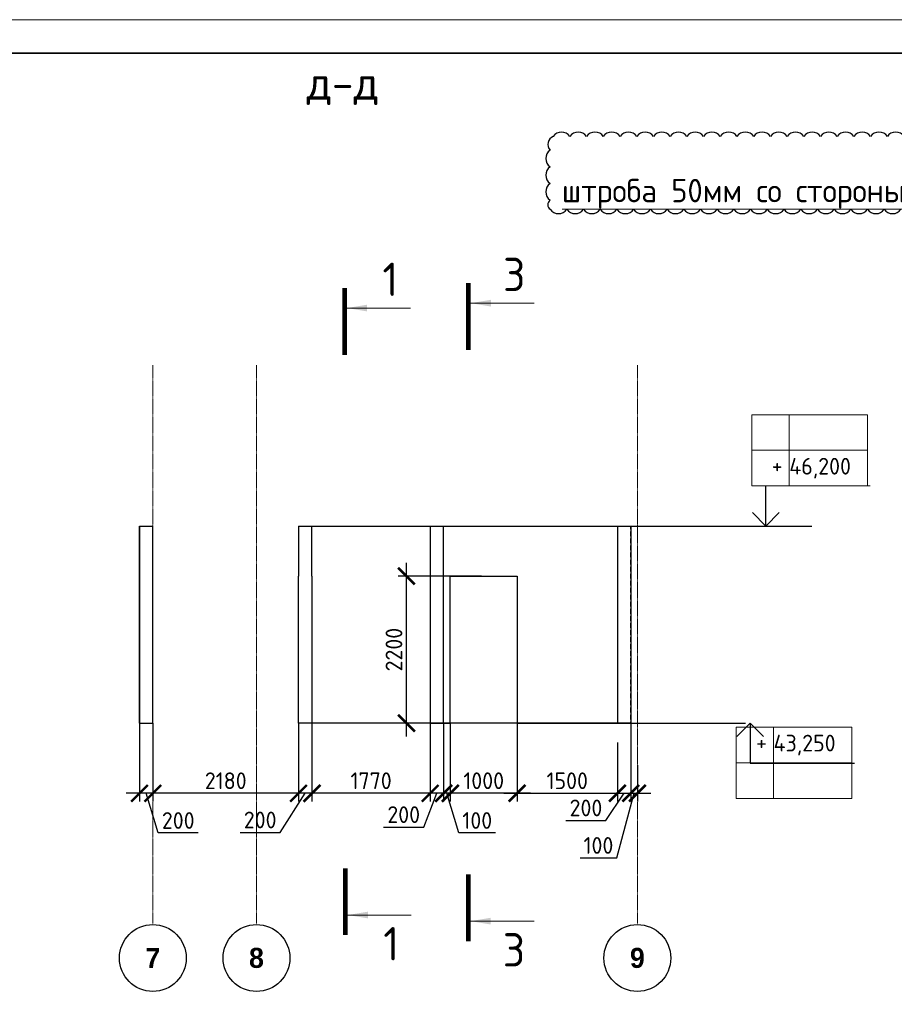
# Model space of a CAD drawing. Header units: millimetres. Extents: x 247266 to 730847, y -636031 to 10052.
# Tile 171 of 256: x 568062 to 581149, y -300419 to -285686. Entities that reach past the tile are written whole.
import ezdxf

# ---------------------------------------------------------------- set-up
doc = ezdxf.new("R2010")
doc.units = ezdxf.units.MM
for name, pattern in [('______5', [1100, 800, -100, 100, -100]), ('HIDDEN2', [4.7625, 3.175, -1.5875]), ('осевая', [50.8, 31.75, -6.35, 6.35, -6.35])]:
    doc.linetypes.add(name, pattern=pattern)
for name, color, linetype, lineweight in [('RAZMER', 7, 'Continuous', 15), ('АС-Таблицы', 7, 'Continuous', 20), ('Надписи', 7, 'Continuous', 18), ('Оси', 7, '______5', 18), ('отметки', 7, 'Continuous', 18), ('ТОНКИЕ', 7, 'Continuous', 9), ('Узлы', 7, 'Continuous', 0)]:
    doc.layers.add(name, color=color, linetype=linetype, lineweight=lineweight)
doc.layers.add('РАЗМЕРЫ', color=7, linetype='Continuous')
doc.layers.add('ТОЛСТЫЕ_ОСНОВНЫЕ', color=7, linetype='Continuous')
doc.styles.add('Century Gothic', font='GOTHIC.TTF')
doc.styles.add('GOST-2.304_Type-B', font='GOST_Common.ttf')
doc.styles.add('ГОСТ', font='GOST_Common.ttf')
doc.dimstyles.new('СПДС', dxfattribs={"dimscale": 100, "dimtxt": 2.5, "dimasz": 2.5, "dimexe": 1.25, "dimexo": 0, "dimtad": 1, "dimdec": 0, "dimtxsty": 'GOST-2.304_Type-B', "dimblk": 'ARCHTICK', "dimcen": 2.5, "dimdle": 2, "dimadec": 0, "dimazin": 2, "dimtfac": 0.75, "dimtdec": 0, "dimtmove": 1, "dimatfit": 3, "dimfxl": 1, "dimtolj": 1, "dimarcsym": 1})

# ---------------------------------------------------------------- blocks, each defined once
blk = doc.blocks.new('*U3685')
at = {"layer": 'ТОЛСТЫЕ_ОСНОВНЫЕ', "lineweight": 35}
blk.add_lwpolyline([(20, 5), (836, 5), (836, 589), (20, 589)], close=True, dxfattribs=at)
at = {"layer": 'ТОНКИЕ'}
blk.add_lwpolyline([(0, 0), (841, 0), (841, 594), (0, 594)], close=True, dxfattribs=at)
blk = doc.blocks.new('_ArchTick')
at = {"color": 0, "linetype": 'ByBlock', "const_width": 0.15}
blk.add_lwpolyline([(-0.5, -0.5), (0.5, 0.5)], dxfattribs=at)
blk = doc.blocks.new('*D1082')
at = {"color": 0, "lineweight": -2}
for p, q in [((538707, -296143), (538707, -296018)), ((539807, -296143), (539807, -296018)), ((540007, -296143), (538507, -296143))]:
    blk.add_line(p, q, dxfattribs=at)
at = {"layer": 'DEFPOINTS', "color": 0, "ltscale": 100}
for p in [(538707, -296143), (538707, -296143), (539807, -296143)]:
    blk.add_point(p, dxfattribs=at)
at = {"color": 0, "lineweight": -2, "ltscale": 100, "xscale": 250, "yscale": 250, "zscale": 250, "rotation": 180}
blk.add_blockref('_ArchTick', (538707, -296143), dxfattribs=at)
at = {"color": 0, "lineweight": -2, "ltscale": 100, "xscale": 250, "yscale": 250, "zscale": 250}
blk.add_blockref('_ArchTick', (539807, -296143), dxfattribs=at)
at = {"color": 0, "lineweight": 0, "ltscale": 100, "insert": (539257, -295918), "char_height": 250, "width": 83333.33, "attachment_point": 5, "style": 'GOST-2.304_Type-B'}
blk.add_mtext('\\A1;1100', dxfattribs=at)
blk = doc.blocks.new('*D1083')
at = {"color": 0, "lineweight": -2}
for p, q in [((535707, -296143), (535707, -296018)), ((538707, -296143), (538707, -296018)), ((538907, -296143), (535507, -296143))]:
    blk.add_line(p, q, dxfattribs=at)
at = {"layer": 'DEFPOINTS', "color": 0, "ltscale": 100}
for p in [(535707, -296143), (535707, -296143), (538707, -296143)]:
    blk.add_point(p, dxfattribs=at)
at = {"color": 0, "lineweight": -2, "ltscale": 100, "xscale": 250, "yscale": 250, "zscale": 250, "rotation": 180}
blk.add_blockref('_ArchTick', (535707, -296143), dxfattribs=at)
at = {"color": 0, "lineweight": -2, "ltscale": 100, "xscale": 250, "yscale": 250, "zscale": 250}
blk.add_blockref('_ArchTick', (538707, -296143), dxfattribs=at)
at = {"color": 0, "lineweight": 0, "ltscale": 100, "insert": (537232, -295918), "char_height": 250, "width": 83333.33, "attachment_point": 5, "style": 'GOST-2.304_Type-B'}
blk.add_mtext('\\A1;3000', dxfattribs=at)
blk = doc.blocks.new('*D1084')
at = {"color": 0, "lineweight": -2}
for p, q in [((532607, -296567), (532607, -296018)), ((535707, -296143), (535707, -296018)), ((535907, -296143), (532407, -296143))]:
    blk.add_line(p, q, dxfattribs=at)
at = {"layer": 'DEFPOINTS', "color": 0, "ltscale": 100}
for p in [(532607, -296143), (535707, -296143), (532607, -296567)]:
    blk.add_point(p, dxfattribs=at)
at = {"color": 0, "lineweight": -2, "ltscale": 100, "xscale": 250, "yscale": 250, "zscale": 250, "rotation": 180}
blk.add_blockref('_ArchTick', (532607, -296143), dxfattribs=at)
at = {"color": 0, "lineweight": -2, "ltscale": 100, "xscale": 250, "yscale": 250, "zscale": 250}
blk.add_blockref('_ArchTick', (535707, -296143), dxfattribs=at)
at = {"color": 0, "lineweight": 0, "ltscale": 100, "insert": (534157, -295918), "char_height": 250, "width": 83333.33, "attachment_point": 5, "style": 'GOST-2.304_Type-B'}
blk.add_mtext('\\A1;3100', dxfattribs=at)
blk = doc.blocks.new('*D1085')
at = {"color": 0, "lineweight": -2}
for p, q in [((551462, -296143), (551462, -296018)), ((552562, -296143), (552562, -296018)), ((552762, -296143), (551262, -296143))]:
    blk.add_line(p, q, dxfattribs=at)
at = {"layer": 'DEFPOINTS', "color": 0, "ltscale": 100}
for p in [(551462, -296143), (551462, -296143), (552562, -296143)]:
    blk.add_point(p, dxfattribs=at)
at = {"color": 0, "lineweight": -2, "ltscale": 100, "xscale": 250, "yscale": 250, "zscale": 250, "rotation": 180}
blk.add_blockref('_ArchTick', (551462, -296143), dxfattribs=at)
at = {"color": 0, "lineweight": -2, "ltscale": 100, "xscale": 250, "yscale": 250, "zscale": 250}
blk.add_blockref('_ArchTick', (552562, -296143), dxfattribs=at)
at = {"color": 0, "lineweight": 0, "ltscale": 100, "insert": (552012, -295918), "char_height": 250, "width": 83333.33, "attachment_point": 5, "style": 'GOST-2.304_Type-B'}
blk.add_mtext('\\A1;1100', dxfattribs=at)
blk = doc.blocks.new('*D1086')
at = {"color": 0, "lineweight": -2}
for p, q in [((548462, -296143), (548462, -296018)), ((551462, -296143), (551462, -296018)), ((551662, -296143), (548262, -296143))]:
    blk.add_line(p, q, dxfattribs=at)
at = {"layer": 'DEFPOINTS', "color": 0, "ltscale": 100}
for p in [(548462, -296143), (548462, -296143), (551462, -296143)]:
    blk.add_point(p, dxfattribs=at)
at = {"color": 0, "lineweight": -2, "ltscale": 100, "xscale": 250, "yscale": 250, "zscale": 250, "rotation": 180}
blk.add_blockref('_ArchTick', (548462, -296143), dxfattribs=at)
at = {"color": 0, "lineweight": -2, "ltscale": 100, "xscale": 250, "yscale": 250, "zscale": 250}
blk.add_blockref('_ArchTick', (551462, -296143), dxfattribs=at)
at = {"color": 0, "lineweight": 0, "ltscale": 100, "insert": (549987, -295918), "char_height": 250, "width": 83333.33, "attachment_point": 5, "style": 'GOST-2.304_Type-B'}
blk.add_mtext('\\A1;3000', dxfattribs=at)
blk = doc.blocks.new('*D1087')
at = {"color": 0, "lineweight": -2}
for p, q in [((545362, -296567), (545362, -296018)), ((548462, -296143), (548462, -296018)), ((548662, -296143), (545162, -296143))]:
    blk.add_line(p, q, dxfattribs=at)
at = {"layer": 'DEFPOINTS', "color": 0, "ltscale": 100}
for p in [(545362, -296143), (548462, -296143), (545362, -296567)]:
    blk.add_point(p, dxfattribs=at)
at = {"color": 0, "lineweight": -2, "ltscale": 100, "xscale": 250, "yscale": 250, "zscale": 250, "rotation": 180}
blk.add_blockref('_ArchTick', (545362, -296143), dxfattribs=at)
at = {"color": 0, "lineweight": -2, "ltscale": 100, "xscale": 250, "yscale": 250, "zscale": 250}
blk.add_blockref('_ArchTick', (548462, -296143), dxfattribs=at)
at = {"color": 0, "lineweight": 0, "ltscale": 100, "insert": (546912, -295918), "char_height": 250, "width": 83333.33, "attachment_point": 5, "style": 'GOST-2.304_Type-B'}
blk.add_mtext('\\A1;3100', dxfattribs=at)
blk = doc.blocks.new('NSY101')
at = {"color": 0, "linetype": 'ByBlock', "lineweight": -2}
blk.add_circle((0, 0), 50, dxfattribs=at)
blk = doc.blocks.new('*D1158')
at = {"layer": 'DEFPOINTS', "color": 0, "ltscale": 100}
for p in [(577005, -296500), (575505, -296756), (577005, -297262)]:
    blk.add_point(p, dxfattribs=at)
at = {"layer": 'РАЗМЕРЫ', "color": 0, "lineweight": -2}
for p, q in [((577005, -296500), (577005, -297387)), ((575505, -296756), (575505, -297387)), ((575305, -297262), (577205, -297262))]:
    blk.add_line(p, q, dxfattribs=at)
at = {"layer": 'РАЗМЕРЫ', "color": 0, "lineweight": -2, "ltscale": 100, "xscale": 250, "yscale": 250, "zscale": 250, "rotation": 180}
blk.add_blockref('_ArchTick', (575505, -297262), dxfattribs=at)
at = {"layer": 'РАЗМЕРЫ', "color": 0, "lineweight": -2, "ltscale": 100, "xscale": 250, "yscale": 250, "zscale": 250}
blk.add_blockref('_ArchTick', (577005, -297262), dxfattribs=at)
at = {"layer": 'РАЗМЕРЫ', "color": 0, "lineweight": 0, "ltscale": 100, "insert": (576255, -297074), "char_height": 250, "attachment_point": 5, "style": 'GOST-2.304_Type-B'}
blk.add_mtext('\\A1;1500', dxfattribs=at)
blk = doc.blocks.new('*D1235')
at = {"layer": 'DEFPOINTS', "color": 0, "ltscale": 100}
for p in [(574505, -296212), (575505, -296212), (574505, -297262)]:
    blk.add_point(p, dxfattribs=at)
at = {"layer": 'РАЗМЕРЫ', "color": 0, "lineweight": -2}
for p, q in [((574505, -296212), (574505, -297387)), ((575505, -296212), (575505, -297387)), ((575705, -297262), (574305, -297262))]:
    blk.add_line(p, q, dxfattribs=at)
at = {"layer": 'РАЗМЕРЫ', "color": 0, "lineweight": -2, "ltscale": 100, "xscale": 250, "yscale": 250, "zscale": 250, "rotation": 180}
blk.add_blockref('_ArchTick', (574505, -297262), dxfattribs=at)
at = {"layer": 'РАЗМЕРЫ', "color": 0, "lineweight": -2, "ltscale": 100, "xscale": 250, "yscale": 250, "zscale": 250}
blk.add_blockref('_ArchTick', (575505, -297262), dxfattribs=at)
at = {"layer": 'РАЗМЕРЫ', "color": 0, "lineweight": 0, "ltscale": 100, "insert": (575005, -297074), "char_height": 250, "attachment_point": 5, "style": 'GOST-2.304_Type-B'}
blk.add_mtext('\\A1;1000', dxfattribs=at)
blk = doc.blocks.new('*D1236')
at = {"layer": 'DEFPOINTS', "color": 0, "ltscale": 100}
for p in [(574405, -296212), (574505, -296212), (574405, -297262)]:
    blk.add_point(p, dxfattribs=at)
at = {"layer": 'РАЗМЕРЫ', "color": 0, "lineweight": -2}
for p, q in [((574405, -296212), (574405, -297387)), ((574505, -296212), (574505, -297387)), ((574705, -297262), (574205, -297262)), ((574633, -297856), (574455, -297262)), ((575184, -297856), (574633, -297856))]:
    blk.add_line(p, q, dxfattribs=at)
at = {"layer": 'РАЗМЕРЫ', "color": 0, "lineweight": -2, "ltscale": 100, "xscale": 250, "yscale": 250, "zscale": 250}
blk.add_blockref('_ArchTick', (574405, -297262), dxfattribs=at)
at = {"layer": 'РАЗМЕРЫ', "color": 0, "lineweight": -2, "ltscale": 100, "xscale": 250, "yscale": 250, "zscale": 250, "rotation": 180}
blk.add_blockref('_ArchTick', (574505, -297262), dxfattribs=at)
at = {"layer": 'РАЗМЕРЫ', "color": 0, "lineweight": 0, "ltscale": 100, "insert": (574909, -297669), "char_height": 250, "attachment_point": 5, "style": 'GOST-2.304_Type-B'}
blk.add_mtext('\\A1;100', dxfattribs=at)
blk = doc.blocks.new('*D1237')
at = {"layer": 'DEFPOINTS', "color": 0, "ltscale": 100}
for p in [(574205, -296212), (574405, -296212), (574205, -297262)]:
    blk.add_point(p, dxfattribs=at)
at = {"layer": 'РАЗМЕРЫ', "color": 0, "lineweight": -2}
for p, q in [((574205, -296212), (574205, -297387)), ((574405, -296212), (574405, -297387)), ((574605, -297262), (574005, -297262)), ((574108, -297768), (574305, -297262)), ((573508, -297768), (574108, -297768))]:
    blk.add_line(p, q, dxfattribs=at)
at = {"layer": 'РАЗМЕРЫ', "color": 0, "lineweight": -2, "ltscale": 100, "xscale": 250, "yscale": 250, "zscale": 250, "rotation": 180}
blk.add_blockref('_ArchTick', (574205, -297262), dxfattribs=at)
at = {"layer": 'РАЗМЕРЫ', "color": 0, "lineweight": -2, "ltscale": 100, "xscale": 250, "yscale": 250, "zscale": 250}
blk.add_blockref('_ArchTick', (574405, -297262), dxfattribs=at)
at = {"layer": 'РАЗМЕРЫ', "color": 0, "lineweight": 0, "ltscale": 100, "insert": (573808, -297581), "char_height": 250, "attachment_point": 5, "style": 'GOST-2.304_Type-B'}
blk.add_mtext('\\A1;200', dxfattribs=at)
blk = doc.blocks.new('*D1238')
at = {"layer": 'DEFPOINTS', "color": 0, "ltscale": 100}
for p in [(572435, -296212), (574205, -296212), (572435, -297262)]:
    blk.add_point(p, dxfattribs=at)
at = {"layer": 'РАЗМЕРЫ', "color": 0, "lineweight": -2}
for p, q in [((572435, -296212), (572435, -297387)), ((574205, -296212), (574205, -297387)), ((574405, -297262), (572235, -297262))]:
    blk.add_line(p, q, dxfattribs=at)
at = {"layer": 'РАЗМЕРЫ', "color": 0, "lineweight": -2, "ltscale": 100, "xscale": 250, "yscale": 250, "zscale": 250, "rotation": 180}
blk.add_blockref('_ArchTick', (572435, -297262), dxfattribs=at)
at = {"layer": 'РАЗМЕРЫ', "color": 0, "lineweight": -2, "ltscale": 100, "xscale": 250, "yscale": 250, "zscale": 250}
blk.add_blockref('_ArchTick', (574205, -297262), dxfattribs=at)
at = {"layer": 'РАЗМЕРЫ', "color": 0, "lineweight": 0, "ltscale": 100, "insert": (573320, -297074), "char_height": 250, "attachment_point": 5, "style": 'GOST-2.304_Type-B'}
blk.add_mtext('\\A1;1770', dxfattribs=at)
blk = doc.blocks.new('*D1239')
at = {"layer": 'DEFPOINTS', "color": 0, "ltscale": 100}
for p in [(572235, -296212), (572435, -296212), (572235, -297262)]:
    blk.add_point(p, dxfattribs=at)
at = {"layer": 'РАЗМЕРЫ', "color": 0, "lineweight": -2}
for p, q in [((572235, -296212), (572235, -297387)), ((572435, -296212), (572435, -297387)), ((571961, -297849), (572335, -297262)), ((572635, -297262), (572035, -297262)), ((571360, -297849), (571961, -297849))]:
    blk.add_line(p, q, dxfattribs=at)
at = {"layer": 'РАЗМЕРЫ', "color": 0, "lineweight": -2, "ltscale": 100, "xscale": 250, "yscale": 250, "zscale": 250, "rotation": 180}
blk.add_blockref('_ArchTick', (572235, -297262), dxfattribs=at)
at = {"layer": 'РАЗМЕРЫ', "color": 0, "lineweight": -2, "ltscale": 100, "xscale": 250, "yscale": 250, "zscale": 250}
blk.add_blockref('_ArchTick', (572435, -297262), dxfattribs=at)
at = {"layer": 'РАЗМЕРЫ', "color": 0, "lineweight": 0, "ltscale": 100, "insert": (571660, -297661), "char_height": 250, "attachment_point": 5, "style": 'GOST-2.304_Type-B'}
blk.add_mtext('\\A1;200', dxfattribs=at)
blk = doc.blocks.new('*D1159')
at = {"layer": 'DEFPOINTS', "color": 0, "ltscale": 100}
for p in [(570055, -296212), (572235, -296212), (570055, -297262)]:
    blk.add_point(p, dxfattribs=at)
at = {"layer": 'РАЗМЕРЫ', "color": 0, "lineweight": -2}
for p, q in [((570055, -296212), (570055, -297387)), ((572235, -296212), (572235, -297387)), ((572435, -297262), (569855, -297262))]:
    blk.add_line(p, q, dxfattribs=at)
at = {"layer": 'РАЗМЕРЫ', "color": 0, "lineweight": -2, "ltscale": 100, "xscale": 250, "yscale": 250, "zscale": 250, "rotation": 180}
blk.add_blockref('_ArchTick', (570055, -297262), dxfattribs=at)
at = {"layer": 'РАЗМЕРЫ', "color": 0, "lineweight": -2, "ltscale": 100, "xscale": 250, "yscale": 250, "zscale": 250}
blk.add_blockref('_ArchTick', (572235, -297262), dxfattribs=at)
at = {"layer": 'РАЗМЕРЫ', "color": 0, "lineweight": 0, "ltscale": 100, "insert": (571145, -297074), "char_height": 250, "attachment_point": 5, "style": 'GOST-2.304_Type-B'}
blk.add_mtext('\\A1;2180', dxfattribs=at)
blk = doc.blocks.new('*D1240')
at = {"layer": 'DEFPOINTS', "color": 0, "ltscale": 100}
for p in [(573850, -294012), (574973, -294012), (574973, -296212)]:
    blk.add_point(p, dxfattribs=at)
at = {"layer": 'РАЗМЕРЫ', "color": 0, "lineweight": -2}
for p, q in [((573850, -296412), (573850, -293812)), ((574973, -294012), (573725, -294012)), ((574973, -296212), (573725, -296212))]:
    blk.add_line(p, q, dxfattribs=at)
at = {"layer": 'РАЗМЕРЫ', "color": 0, "lineweight": -2, "ltscale": 100, "xscale": 250, "yscale": 250, "zscale": 250}
for p, rotation in [((573850, -294012), 90), ((573850, -296212), 270)]:
    blk.add_blockref('_ArchTick', p, dxfattribs=dict(at, rotation=rotation))
at = {"layer": 'РАЗМЕРЫ', "color": 0, "lineweight": 0, "ltscale": 100, "insert": (573662, -295112), "char_height": 250, "attachment_point": 5, "rotation": 90, "style": 'GOST-2.304_Type-B'}
blk.add_mtext('\\A1;2200', dxfattribs=at)
blk = doc.blocks.new('*D1160')
at = {"layer": 'DEFPOINTS', "color": 0, "ltscale": 100}
for p in [(569855, -296187), (570055, -296212), (569855, -297262)]:
    blk.add_point(p, dxfattribs=at)
at = {"layer": 'РАЗМЕРЫ', "color": 0, "lineweight": -2}
for p, q in [((569855, -296187), (569855, -297387)), ((570055, -296212), (570055, -297387)), ((570255, -297262), (569655, -297262)), ((570133, -297856), (569955, -297262)), ((570734, -297856), (570133, -297856))]:
    blk.add_line(p, q, dxfattribs=at)
at = {"layer": 'РАЗМЕРЫ', "color": 0, "lineweight": -2, "ltscale": 100, "xscale": 250, "yscale": 250, "zscale": 250, "rotation": 180}
blk.add_blockref('_ArchTick', (569855, -297262), dxfattribs=at)
at = {"layer": 'РАЗМЕРЫ', "color": 0, "lineweight": -2, "ltscale": 100, "xscale": 250, "yscale": 250, "zscale": 250}
blk.add_blockref('_ArchTick', (570055, -297262), dxfattribs=at)
at = {"layer": 'РАЗМЕРЫ', "color": 0, "lineweight": 0, "ltscale": 100, "insert": (570434, -297669), "char_height": 250, "attachment_point": 5, "style": 'GOST-2.304_Type-B'}
blk.add_mtext('\\A1;200', dxfattribs=at)
blk = doc.blocks.new('*D1161')
at = {"layer": 'DEFPOINTS', "color": 0, "ltscale": 100}
for p in [(577205, -296212), (577005, -296500), (577205, -297262)]:
    blk.add_point(p, dxfattribs=at)
at = {"layer": 'РАЗМЕРЫ', "color": 0, "lineweight": -2}
for p, q in [((577205, -296212), (577205, -297387)), ((577005, -296500), (577005, -297387)), ((576805, -297262), (577405, -297262)), ((576835, -297668), (577105, -297262)), ((576235, -297668), (576835, -297668))]:
    blk.add_line(p, q, dxfattribs=at)
at = {"layer": 'РАЗМЕРЫ', "color": 0, "lineweight": -2, "ltscale": 100, "xscale": 250, "yscale": 250, "zscale": 250, "rotation": 180}
blk.add_blockref('_ArchTick', (577005, -297262), dxfattribs=at)
at = {"layer": 'РАЗМЕРЫ', "color": 0, "lineweight": -2, "ltscale": 100, "xscale": 250, "yscale": 250, "zscale": 250}
blk.add_blockref('_ArchTick', (577205, -297262), dxfattribs=at)
at = {"layer": 'РАЗМЕРЫ', "color": 0, "lineweight": 0, "ltscale": 100, "insert": (576535, -297481), "char_height": 250, "attachment_point": 5, "style": 'GOST-2.304_Type-B'}
blk.add_mtext('\\A1;200', dxfattribs=at)
blk = doc.blocks.new('*D1162')
at = {"layer": 'DEFPOINTS', "color": 0, "ltscale": 100}
for p in [(577205, -296212), (577305, -296839), (577305, -297262)]:
    blk.add_point(p, dxfattribs=at)
at = {"layer": 'РАЗМЕРЫ', "color": 0, "lineweight": -2}
for p, q in [((577205, -296212), (577205, -297387)), ((577305, -296839), (577305, -297387)), ((576997, -298229), (577255, -297262)), ((577005, -297262), (577505, -297262)), ((576447, -298229), (576997, -298229))]:
    blk.add_line(p, q, dxfattribs=at)
at = {"layer": 'РАЗМЕРЫ', "color": 0, "lineweight": -2, "ltscale": 100, "xscale": 250, "yscale": 250, "zscale": 250}
blk.add_blockref('_ArchTick', (577205, -297262), dxfattribs=at)
at = {"layer": 'РАЗМЕРЫ', "color": 0, "lineweight": -2, "ltscale": 100, "xscale": 250, "yscale": 250, "zscale": 250, "rotation": 180}
blk.add_blockref('_ArchTick', (577305, -297262), dxfattribs=at)
at = {"layer": 'РАЗМЕРЫ', "color": 0, "lineweight": 0, "ltscale": 100, "insert": (576722, -298042), "char_height": 250, "attachment_point": 5, "style": 'GOST-2.304_Type-B'}
blk.add_mtext('\\A1;100', dxfattribs=at)
blk = doc.blocks.new('*D1163')
at = {"color": 0, "lineweight": -2}
for p, q in [((564889, -296357), (562939, -296357)), ((563139, -296357), (563139, -296482)), ((564689, -296357), (564689, -296482))]:
    blk.add_line(p, q, dxfattribs=at)
at = {"layer": 'DEFPOINTS', "color": 0, "ltscale": 100}
for p in [(563139, -296357), (563139, -296357), (564689, -296357)]:
    blk.add_point(p, dxfattribs=at)
at = {"color": 0, "lineweight": -2, "ltscale": 100, "xscale": 250, "yscale": 250, "zscale": 250, "rotation": 180}
blk.add_blockref('_ArchTick', (563139, -296357), dxfattribs=at)
at = {"color": 0, "lineweight": -2, "ltscale": 100, "xscale": 250, "yscale": 250, "zscale": 250}
blk.add_blockref('_ArchTick', (564689, -296357), dxfattribs=at)
at = {"color": 0, "lineweight": 0, "ltscale": 100, "insert": (563914, -296132), "char_height": 250, "width": 83333.33, "attachment_point": 5, "style": 'GOST-2.304_Type-B'}
blk.add_mtext('\\A1;1550', dxfattribs=at)
blk = doc.blocks.new('*D1164')
at = {"color": 0, "lineweight": -2}
for p, q in [((563339, -296357), (557239, -296357)), ((557439, -296357), (557439, -296482)), ((563139, -296357), (563139, -296482))]:
    blk.add_line(p, q, dxfattribs=at)
at = {"layer": 'DEFPOINTS', "color": 0, "ltscale": 100}
for p in [(557439, -296357), (557439, -296357), (563139, -296357)]:
    blk.add_point(p, dxfattribs=at)
at = {"color": 0, "lineweight": -2, "ltscale": 100, "xscale": 250, "yscale": 250, "zscale": 250, "rotation": 180}
blk.add_blockref('_ArchTick', (557439, -296357), dxfattribs=at)
at = {"color": 0, "lineweight": -2, "ltscale": 100, "xscale": 250, "yscale": 250, "zscale": 250}
blk.add_blockref('_ArchTick', (563139, -296357), dxfattribs=at)
at = {"color": 0, "lineweight": 0, "ltscale": 100, "insert": (560314, -296131), "char_height": 250, "width": 83333.33, "attachment_point": 5, "style": 'GOST-2.304_Type-B'}
blk.add_mtext('\\A1;5700', dxfattribs=at)
blk = doc.blocks.new('*D1174')
at = {"color": 0, "lineweight": -2}
for p, q in [((588467, -298158), (588467, -298033)), ((589567, -298158), (589567, -298033)), ((589767, -298158), (588267, -298158))]:
    blk.add_line(p, q, dxfattribs=at)
at = {"layer": 'DEFPOINTS', "color": 0, "ltscale": 100}
for p in [(588467, -298158), (588467, -298158), (589567, -298158)]:
    blk.add_point(p, dxfattribs=at)
at = {"color": 0, "lineweight": -2, "ltscale": 100, "xscale": 250, "yscale": 250, "zscale": 250, "rotation": 180}
blk.add_blockref('_ArchTick', (588467, -298158), dxfattribs=at)
at = {"color": 0, "lineweight": -2, "ltscale": 100, "xscale": 250, "yscale": 250, "zscale": 250}
blk.add_blockref('_ArchTick', (589567, -298158), dxfattribs=at)
at = {"color": 0, "lineweight": 0, "ltscale": 100, "insert": (589017, -297932), "char_height": 250, "width": 83333.33, "attachment_point": 5, "style": 'GOST-2.304_Type-B'}
blk.add_mtext('\\A1;1100', dxfattribs=at)
blk = doc.blocks.new('*D1175')
at = {"color": 0, "lineweight": -2}
for p, q in [((585467, -298158), (585467, -298033)), ((588467, -298158), (588467, -298033)), ((588667, -298158), (585267, -298158))]:
    blk.add_line(p, q, dxfattribs=at)
at = {"layer": 'DEFPOINTS', "color": 0, "ltscale": 100}
for p in [(585467, -298158), (585467, -298158), (588467, -298158)]:
    blk.add_point(p, dxfattribs=at)
at = {"color": 0, "lineweight": -2, "ltscale": 100, "xscale": 250, "yscale": 250, "zscale": 250, "rotation": 180}
blk.add_blockref('_ArchTick', (585467, -298158), dxfattribs=at)
at = {"color": 0, "lineweight": -2, "ltscale": 100, "xscale": 250, "yscale": 250, "zscale": 250}
blk.add_blockref('_ArchTick', (588467, -298158), dxfattribs=at)
at = {"color": 0, "lineweight": 0, "ltscale": 100, "insert": (586992, -297932), "char_height": 250, "width": 83333.33, "attachment_point": 5, "style": 'GOST-2.304_Type-B'}
blk.add_mtext('\\A1;3000', dxfattribs=at)
blk = doc.blocks.new('*D1176')
at = {"color": 0, "lineweight": -2}
for p, q in [((582367, -298581), (582367, -298033)), ((585467, -298158), (585467, -298033)), ((585667, -298158), (582167, -298158))]:
    blk.add_line(p, q, dxfattribs=at)
at = {"layer": 'DEFPOINTS', "color": 0, "ltscale": 100}
for p in [(582367, -298158), (585467, -298158), (582367, -298581)]:
    blk.add_point(p, dxfattribs=at)
at = {"color": 0, "lineweight": -2, "ltscale": 100, "xscale": 250, "yscale": 250, "zscale": 250, "rotation": 180}
blk.add_blockref('_ArchTick', (582367, -298158), dxfattribs=at)
at = {"color": 0, "lineweight": -2, "ltscale": 100, "xscale": 250, "yscale": 250, "zscale": 250}
blk.add_blockref('_ArchTick', (585467, -298158), dxfattribs=at)
at = {"color": 0, "lineweight": 0, "ltscale": 100, "insert": (583917, -297932), "char_height": 250, "width": 83333.33, "attachment_point": 5, "style": 'GOST-2.304_Type-B'}
blk.add_mtext('\\A1;3100', dxfattribs=at)
blk = doc.blocks.new('*T1268')
at = {"layer": 'DEFPOINTS', "color": 8, "linetype": 'ByBlock', "lineweight": 0}
for p, q in [((0, 1067), (1734, 1067)), ((0, 0), (0, 1067)), ((561, 0), (561, 1067)), ((1734, 0), (1734, 1067)), ((0, 533), (1734, 533)), ((0, 0), (1734, 0))]:
    blk.add_line(p, q, dxfattribs=at)
at = {"layer": 'АС-Таблицы', "color": 0, "char_height": 250, "style": 'ГОСТ'}
for s, insert, width, attachment_point in [('+', (461, 967), 361.22, 3), ('43,250', (561, 800), 1173.09, 4)]:
    blk.add_mtext(s, dxfattribs=dict(at, insert=insert, width=width, attachment_point=attachment_point))
blk = doc.blocks.new('*T1269')
at = {"layer": 'DEFPOINTS', "color": 8, "linetype": 'ByBlock', "lineweight": 0}
for p, q in [((0, 0), (1734, 0)), ((0, 0), (0, -1067)), ((561, 0), (561, -1067)), ((1734, 0), (1734, -1067)), ((0, -533), (1734, -533)), ((0, -1067), (1734, -1067))]:
    blk.add_line(p, q, dxfattribs=at)
at = {"layer": 'АС-Таблицы', "color": 0, "char_height": 250, "style": 'ГОСТ'}
for s, insert, width, attachment_point in [('+', (461, -633), 361.22, 3), ('46,200', (561, -800), 1173.09, 4)]:
    blk.add_mtext(s, dxfattribs=dict(at, insert=insert, width=width, attachment_point=attachment_point))

msp = doc.modelspace()

# ---------------------------------------------------------------- linework, layer by layer
at = {"linetype": 'Continuous', "lineweight": 30, "transparency": 33554687}
for p, q in [((569855.07, -293262.39), (569855.07, -296212.39)), ((570055.07, -296212.39), (570055.07, -293262.39))]:
    msp.add_line(p, q, dxfattribs=at)
at = {"linetype": 'HIDDEN2', "lineweight": 30, "transparency": 33554687}
msp.add_line((577205.07, -296212.39), (577205.07, -293262.39), dxfattribs=at)
at = {"linetype": 'Continuous', "lineweight": 25, "transparency": 33554687}
for p, q in [((572435.07, -296212.39), (572235.07, -296212.39)), ((575505.07, -296212.39), (577005.07, -296212.39)), ((577005.07, -296212.39), (577205.07, -296212.39))]:
    msp.add_line(p, q, dxfattribs=at)
for points in [[(577129.9, -293262.39), (578953.57, -293262.39)], [(578742.7, -293262.39), (579577.26, -293262.39)], [(579083.01, -293262.39), (579917.58, -293262.39)], [(577099.72, -296212.39), (578923.39, -296212.39)]]:
    msp.add_lwpolyline(points)
at = {"layer": 'RAZMER', "ltscale": 100}
for p, q in [((579227.38, -292660.62), (580789.88, -292660.62)), ((579227.38, -292663.26), (580789.88, -292663.26)), ((579227.38, -292663.26), (580789.88, -292663.26)), ((578992.47, -296811.51), (580554.97, -296811.51)), ((578992.47, -296811.51), (580554.97, -296811.51)), ((578992.47, -296814.16), (580554.97, -296814.16))]:
    msp.add_line(p, q, dxfattribs=at)
at = {"layer": 'Надписи', "lineweight": 15, "ltscale": 0.3}
msp.add_line((576177.57, -288523.59), (582107.28, -288523.59), dxfattribs=at)
at = {"layer": 'Оси', "linetype": 'осевая', "lineweight": 0, "ltscale": 0.3, "transparency": 33554687}
for p, q in [((570055.07, -290854.71), (570055.07, -299210.82)), ((571605.07, -290854.71), (571605.07, -299210.82)), ((577305.07, -290854.71), (577305.07, -299210.82))]:
    msp.add_line(p, q, dxfattribs=at)
at = {"layer": 'отметки', "linetype": 'Continuous', "lineweight": 25, "ltscale": 100}
for p, q in [((579225.86, -293262.39), (579225.86, -292662.39)), ((578990.94, -296212.39), (578990.94, -296812.39))]:
    msp.add_line(p, q, dxfattribs=at)
for points in [[(579025.86, -293062.39), (579225.86, -293262.39), (579425.86, -293062.39)], [(578790.94, -296412.39), (578990.94, -296212.39), (579190.94, -296412.39)]]:
    msp.add_lwpolyline(points, dxfattribs=at)
at = {"layer": 'РАЗМЕРЫ', "lineweight": 30}
for p, q in [((569855.07, -296212.39), (569855.07, -293262.39)), ((572235.07, -293262.39), (572235.07, -294012.39)), ((572235.07, -293262.39), (577205.07, -293262.39)), ((572435.07, -294012.39), (572435.07, -293262.39)), ((574205.07, -293262.39), (574205.07, -296212.39)), ((574405.07, -296212.39), (574405.07, -293262.39)), ((577005.07, -293262.39), (577005.07, -296212.39)), ((577205.07, -293262.39), (577205.07, -296212.39)), ((572235.07, -296212.39), (572235.07, -294012.39)), ((572435.07, -294012.39), (572435.07, -296212.39)), ((574505.07, -296212.39), (574505.07, -294012.39)), ((574505.07, -294012.39), (575505.07, -294012.39)), ((575505.07, -294012.39), (575505.07, -296212.39)), ((569855.07, -296212.39), (570055.07, -296212.39)), ((577205.07, -296212.39), (572235.07, -296212.39)), ((574205.07, -296212.39), (574405.07, -296212.39)), ((574405.07, -296212.39), (574505.07, -296212.39))]:
    msp.add_line(p, q, dxfattribs=at)
at = {"layer": 'РАЗМЕРЫ'}
msp.add_lwpolyline([(581295, -287433.81, 0.52056705), (581045, -287433.81, 0.52056705), (580795, -287433.81, 0.52056705), (580545, -287433.81, 0.52056705), (580295, -287433.81, 0.52056705), (580045, -287433.81, 0.52056705), (579795, -287433.81, 0.52056705), (579545, -287433.81, 0.52056705), (579295, -287433.81, 0.52056705), (579045, -287433.81, 0.52056705), (578795, -287433.81, 0.52056705), (578545, -287433.81, 0.52056705), (578295, -287433.81, 0.52056705), (578045, -287433.81, 0.52056705), (577795, -287433.81, 0.52056705), (577545, -287433.81, 0.52056705), (577295, -287433.81, 0.52056705), (577045, -287433.81, 0.52056705), (576795, -287433.81, 0.52056705), (576545, -287433.81, 0.52056705), (576295, -287433.81, 0.52056705), (576045, -287433.81, 0.52056705), (575998.91, -287637.72, 0.52056705), (575998.91, -287887.72, 0.52056705), (575998.91, -288137.72, 0.52056705), (575998.91, -288387.72, 0.52056705), (575998.91, -288523.59, 0.52056705), (576248.91, -288523.59, 0.52056705), (576498.91, -288523.59, 0.52056705), (576748.91, -288523.59, 0.52056705), (576998.91, -288523.59, 0.52056705), (577248.91, -288523.59, 0.52056705), (577498.91, -288523.59, 0.52056705), (577748.91, -288523.59, 0.52056705), (577998.91, -288523.59, 0.52056705), (578248.91, -288523.59, 0.52056705), (578498.91, -288523.59, 0.52056705), (578748.91, -288523.59, 0.52056705), (578998.91, -288523.59, 0.52056705), (579248.91, -288523.59, 0.52056705), (579498.91, -288523.59, 0.52056705), (579748.91, -288523.59, 0.52056705), (579998.91, -288523.59, 0.52056705), (580248.91, -288523.59, 0.52056705), (580498.91, -288523.59, 0.52056705), (580748.91, -288523.59, 0.52056705), (580998.91, -288523.59, 0.52056705), (581248.91, -288523.59, 0.52056705)], format="xyb", dxfattribs=at)
at = {"layer": 'РАЗМЕРЫ', "lineweight": 30}
msp.add_lwpolyline([(569855.07, -293262.39), (570055.07, -293262.39)], dxfattribs=at)
at = {"layer": 'Узлы', "linetype": 'Continuous', "lineweight": 0}
for p, q in [((574811.69, -289927.92, 400), (575761.69, -289927.92, 400)), ((572958.84, -290001.08, 400), (573908.84, -290001.08, 400)), ((572971.58, -299083.29, 200), (573921.58, -299083.29, 200)), ((574807.78, -299174.63, 200), (575757.78, -299174.63, 200))]:
    msp.add_line(p, q, dxfattribs=at)
at = {"layer": 'Узлы', "linetype": 'Continuous', "lineweight": 0, "const_width": 70}
for points, elevation in [([(574776.69, -289627.92), (574776.69, -290627.92)], 400), ([(572923.84, -289701.08), (572923.84, -290701.08)], 400), ([(572936.58, -299383.29), (572936.58, -298383.29)], 200), ([(574772.78, -299474.63), (574772.78, -298474.63)], 200)]:
    msp.add_lwpolyline(points, dxfattribs=dict(at, elevation=elevation))
at = {"layer": 'Узлы', "linetype": 'Continuous', "lineweight": 0}
for points in [[(574811.69, -289927.92, 400), (575112.14, -289978.2, 400), (575112.14, -289877.64, 400)], [(572958.84, -290001.08, 400), (573259.29, -290051.36, 400), (573259.29, -289950.8, 400)], [(572971.58, -299083.29, 200), (573272.03, -299133.57, 200), (573272.03, -299033.02, 200)], [(574807.78, -299174.63, 200), (575108.23, -299224.91, 200), (575108.23, -299124.36, 200)]]:
    msp.add_solid(points, dxfattribs=at)

# ---------------------------------------------------------------- block references
at = {"xscale": 100, "yscale": 100, "zscale": 100}
msp.add_blockref('*U3685', (526994.57, -345086.19, 3100), dxfattribs=at)
for name, p in [('*T1269', (579016.44, -291596.6)), ('*T1268', (578781.52, -297339.88))]:
    msp.add_blockref(name, p)
at = {"layer": 'Оси', "linetype": 'Continuous', "lineweight": 25, "transparency": 33554687, "xscale": 9.999999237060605, "yscale": 9.999999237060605, "zscale": 9.999999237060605}
for p in [(570054.53, -299726.69), (571604.53, -299726.69), (577304.53, -299726.69)]:
    msp.add_blockref('NSY101', p, dxfattribs=at)

# ---------------------------------------------------------------- texts
at = {"layer": 'Надписи', "ltscale": 0.3, "insert": (579129.77, -288068.59), "char_height": 350, "attachment_point": 2, "style": 'GOST-2.304_Type-B'}
msp.add_mtext('штроба 50мм со стороны ЛК', dxfattribs=at)
at = {"layer": 'Оси', "linetype": 'Continuous', "lineweight": 25, "transparency": 33554687, "char_height": 300, "width": 385, "attachment_point": 5, "style": 'Century Gothic'}
for s, insert in [('\\A1;{\\fCentury Gothic|i0|b1;\\H300.000000;\\W1.000000;\\C16;7}\\P', (570054.53, -299726.69)), ('\\A1;{\\fCentury Gothic|i0|b1;\\H300.000000;\\W1.000000;\\C16;8}\\P', (571604.53, -299726.69)), ('\\A1;{\\fCentury Gothic|i0|b1;\\H300.000000;\\W1.000000;\\C16;9}\\P', (577304.53, -299726.69))]:
    msp.add_mtext(s, dxfattribs=dict(at, insert=insert))
at = {"layer": 'РАЗМЕРЫ', "insert": (572895.08, -286673.53), "char_height": 500, "attachment_point": 5, "style": 'GOST-2.304_Type-B'}
msp.add_mtext_dynamic_manual_height_columns('д-д', width=3941.2128, gutter_width=625, heights=[0], dxfattribs=at)
at = {"layer": 'Узлы', "linetype": 'Continuous', "lineweight": 0, "char_height": 500, "attachment_point": 5, "style": 'GOST-2.304_Type-B'}
for s, insert in [('1', (573608.84, -289571.08, 400)), ('3', (575461.69, -289497.92, 400)), ('1', (573621.58, -299513.29, 200)), ('3', (575457.78, -299604.63, 200))]:
    msp.add_mtext_dynamic_manual_height_columns(s, width=723.8798, gutter_width=25, heights=[0], dxfattribs=dict(at, insert=insert))

# ---------------------------------------------------------------- dimensions: what is measured, and where the dimension line sits
at = {"lineweight": 0}
for base, p1, p2, picture, middle in [((532606.6, -296143.42), (535706.6, -296143.42), (532606.6, -296566.95), '*D1084', (534156.6, -296143.42)), ((535706.6, -296143.42), (538706.6, -296143.42), (535706.6, -296143.42), '*D1083', (537231.75, -296143.42)), ((538706.6, -296143.42), (539806.6, -296143.42), (538706.6, -296143.42), '*D1082', (539256.6, -296143.42)), ((545362.16, -296143.42), (548462.16, -296143.42), (545362.16, -296566.95), '*D1087', (546912.16, -296143.42)), ((548462.16, -296143.42), (551462.16, -296143.42), (548462.16, -296143.42), '*D1086', (549987.32, -296143.42)), ((551462.16, -296143.42), (552562.16, -296143.42), (551462.16, -296143.42), '*D1085', (552012.16, -296143.42)), ((557439.34, -296356.63), (563139.34, -296356.63), (557439.34, -296356.63), '*D1164', (560314.5, -296356.63)), ((563139.34, -296356.63), (564689.34, -296356.63), (563139.34, -296356.63), '*D1163', (563914.34, -296356.63)), ((582366.51, -298157.59), (585466.51, -298157.59), (582366.51, -298581.12), '*D1176', (583916.51, -298157.59)), ((585466.51, -298157.59), (588466.51, -298157.59), (585466.51, -298157.59), '*D1175', (586991.66, -298157.59)), ((588466.51, -298157.59), (589566.51, -298157.59), (588466.51, -298157.59), '*D1174', (589016.51, -298157.59))]:
    dim = msp.add_linear_dim(base=base, p1=p1, p2=p2, angle=180, dimstyle='СПДС', override={"dimgap": 1}, dxfattribs=at)
    dim.commit()
    dim.dimension.update_dxf_attribs({"geometry": picture, "text_midpoint": middle, "dimtype": 160})
at = {"layer": 'РАЗМЕРЫ', "lineweight": 0}
dim = msp.add_linear_dim(base=(573849.68, -294012.39), p1=(574973.19, -296212.39), p2=(574973.19, -294012.39), angle=90, dimstyle='СПДС', dxfattribs=at)
dim.commit()
dim.dimension.update_dxf_attribs({"geometry": '*D1240', "text_midpoint": (573662.05, -295112.39)})
for base, p1, p2, picture, middle in [((569855.07, -297262.09), (570055.07, -296212.39), (569855.07, -296186.89), '*D1160', (570195.81, -297668.59)), ((570055.07, -297262.09), (572235.07, -296212.39), (570055.07, -296212.39), '*D1159', (571145.07, -297074.47)), ((572435.07, -297262.09), (574205.07, -296212.39), (572435.07, -296212.39), '*D1238', (573320.07, -297074.22)), ((574405.07, -297262.09), (574505.07, -296212.39), (574405.07, -296212.39), '*D1236', (574695.81, -297668.59)), ((574505.07, -297262.09), (575505.07, -296212.39), (574505.07, -296212.39), '*D1235', (575005.07, -297074.47)), ((577005.07, -297262.09), (575505.07, -296756.23), (577005.07, -296499.51), '*D1158', (576255.07, -297074.47))]:
    dim = msp.add_linear_dim(base=base, p1=p1, p2=p2, dimstyle='СПДС', dxfattribs=at)
    dim.commit()
    dim.dimension.update_dxf_attribs({"geometry": picture, "text_midpoint": middle})
for base, p1, p2, picture, middle in [((572235.07, -297262.09), (572435.07, -296212.39), (572235.07, -296212.39), '*D1239', (571898.04, -297849.1)), ((574205.07, -297262.09), (574405.07, -296212.39), (574205.07, -296212.39), '*D1237', (574045.8, -297768.28)), ((577205.07, -297262.09), (577005.07, -296499.51), (577205.07, -296212.39), '*D1161', (576772.71, -297668.34)), ((577305.07, -297262.09), (577205.07, -296212.39), (577305.07, -296839.17), '*D1162', (576934.54, -298229.5))]:
    dim = msp.add_linear_dim(base=base, p1=p1, p2=p2, dimstyle='СПДС', dxfattribs=at)
    dim.commit()
    dim.dimension.update_dxf_attribs({"geometry": picture, "text_midpoint": middle, "dimtype": 160})

doc.saveas('drawing.dxf')
